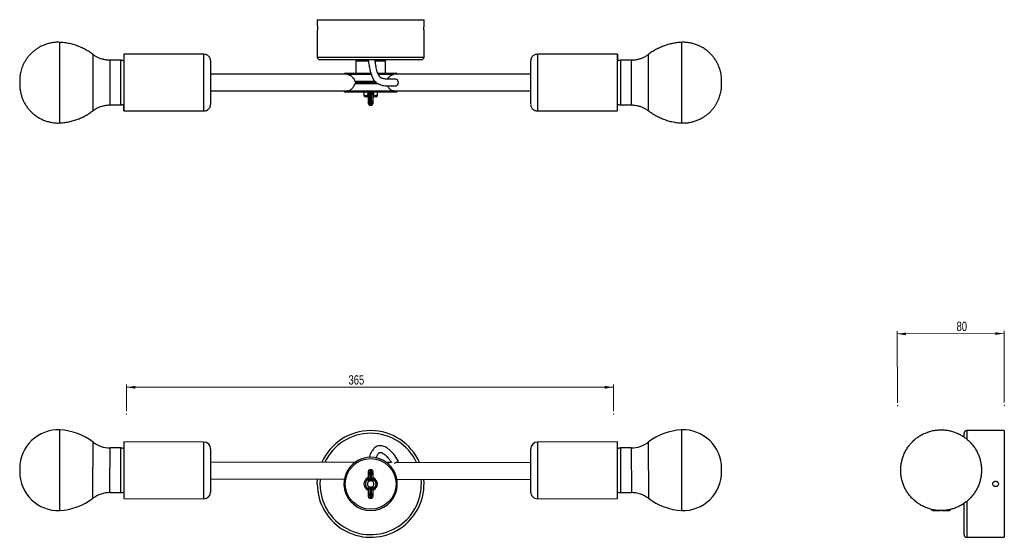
# Model space of a CAD drawing. Header units: millimetres. Extents: x 602 to 971, y 373 to 567.
import ezdxf

# ---------------------------------------------------------------- set-up
doc = ezdxf.new("R2010")
doc.units = ezdxf.units.MM
doc.header["$PDSIZE"] = -1
doc.styles.add('SLDTEXTSTYLE0', font='TXT', dxfattribs={"width": 0.75})
doc.dimstyles.new('SLDDIMSTYLE0', dxfattribs={"dimtxt": 3.5, "dimasz": 3.302, "dimexe": 0, "dimexo": 0.0625, "dimgap": 0.875, "dimtad": 1, "dimdec": 0, "dimlfac": 2, "dimrnd": 1e-09, "dimzin": 12, "dimdsep": 46, "dimtxsty": 'SLDTEXTSTYLE0', "dimsah": 1, "dimcen": 0.09, "dimadec": 0, "dimazin": 3, "dimtfac": 1, "dimtdec": 0, "dimtofl": 0, "dimtmove": 0, "dimatfit": 3, "dimfxl": 0, "dimfrac": 2, "dimtolj": 1, "dimtzin": 12, "dimarcsym": 0})

# ---------------------------------------------------------------- blocks, each defined once
blk = doc.blocks.new('_D')
at = {"color": 7, "linetype": 'Continuous', "lineweight": 0}
for p, q in [((641.79, 420.44), (641.79, 430.44)), ((641.79, 429.44), (824.29, 429.44)), ((824.29, 420.44), (824.29, 430.44))]:
    blk.add_line(p, q, dxfattribs=at)
at = {"color": 7, "linetype": 'Continuous', "lineweight": 18}
for points in [[(641.79, 429.44), (645.1, 428.93), (645.1, 429.95)], [(824.29, 429.44), (820.99, 429.95), (820.99, 428.93)]]:
    blk.add_solid(points, dxfattribs=at)
at = {"color": 7, "linetype": 'Continuous', "lineweight": 18, "insert": (725, 433.95), "char_height": 3.5, "attachment_point": 1, "style": 'SLDTEXTSTYLE0'}
blk.add_mtext('365', dxfattribs=at)
blk = doc.blocks.new('_D_1')
at = {"color": 7, "linetype": 'Continuous', "lineweight": 0}
for p, q in [((930.73, 423.58), (930.64, 450.44)), ((970.73, 423.72), (970.64, 450.58)), ((930.64, 449.44), (970.64, 449.58))]:
    blk.add_line(p, q, dxfattribs=at)
at = {"color": 7, "linetype": 'Continuous', "lineweight": 18}
for points in [[(930.64, 449.44), (933.95, 448.94), (933.94, 449.96)], [(970.64, 449.58), (967.34, 450.08), (967.34, 449.06)]]:
    blk.add_solid(points, dxfattribs=at)
at = {"color": 7, "linetype": 'Continuous', "lineweight": 18, "insert": (952.85, 454.03), "char_height": 3.5, "attachment_point": 1, "rotation": 0.2038, "style": 'SLDTEXTSTYLE0'}
blk.add_mtext('80', dxfattribs=at)

msp = doc.modelspace()

# ---------------------------------------------------------------- linework, layer by layer
at = {"color": 7, "linetype": 'Continuous', "lineweight": 25}
for p, q in [((713.29, 567.26), (713.29, 565.12)), ((713.29, 567.26), (753.29, 567.26)), ((753.29, 565.12), (753.29, 567.26)), ((713.29, 562.99), (713.29, 553.26)), ((713.32, 564.13), (713.32, 563.98)), ((753.27, 563.98), (753.27, 564.13)), ((753.29, 553.26), (753.29, 562.99)), ((670.8, 554.28), (640.8, 554.28)), ((671.29, 554.23), (670.8, 554.27)), ((825.78, 554.28), (795.78, 554.28)), ((639.68, 552.03), (635.62, 552.03)), ((752.29, 552.26), (714.29, 552.26)), ((727.79, 551.76), (727.79, 547.26)), ((732.39, 552.15), (732.4, 552.26)), ((738.79, 547.26), (738.79, 551.76)), ((830.96, 552.03), (826.9, 552.03)), ((724.62, 546.78), (673.32, 546.78)), ((723.79, 547.26), (733.33, 547.26)), ((724.63, 546.76), (724.86, 546.76)), ((735.96, 547.26), (742.79, 547.26)), ((793.27, 546.78), (741.99, 546.78)), ((735.44, 543.66), (728.32, 543.66)), ((728.32, 543.66), (735.44, 543.66)), ((673.32, 540.53), (724.62, 540.53)), ((742.79, 540.06), (723.79, 540.06)), ((724.86, 540.56), (724.62, 540.54)), ((724.86, 540.56), (741.75, 540.56)), ((730.79, 540.06), (730.79, 538.81)), ((732.5, 539.01), (732.21, 539.01)), ((732.21, 538.81), (732.21, 539.01)), ((732.5, 538.81), (732.21, 538.81)), ((732.5, 536.44), (732.5, 539.01)), ((732.5, 539.01), (732.5, 538.81)), ((732.68, 539.81), (732.66, 539.79)), ((733, 539.87), (733, 539.94)), ((733, 539.87), (733, 536.75)), ((733.6, 539.87), (733, 539.87)), ((733.6, 539.87), (733.6, 539.94)), ((733.6, 536.75), (733.6, 539.87)), ((733.93, 539.79), (733.92, 539.81)), ((734.1, 539.01), (734.1, 536.44)), ((734.1, 539.01), (734.38, 539.01)), ((734.38, 539.01), (734.38, 538.81)), ((735.79, 538.81), (735.79, 540.06)), ((741.98, 540.55), (741.75, 540.56)), ((741.86, 540.53), (793.27, 540.53)), ((635.62, 535.28), (639.68, 535.28)), ((732.14, 538.31), (731.29, 538.31)), ((732.19, 538.31), (732.14, 538.31)), ((732.49, 538.01), (732.48, 536.44)), ((732.48, 536.44), (732.49, 535.76)), ((732.49, 535.76), (732.49, 538)), ((732.5, 537.96), (732.5, 535.76)), ((732.5, 535.76), (732.5, 536.44)), ((732.99, 535.26), (733, 535.26)), ((733.6, 536.75), (733, 536.75)), ((733.6, 536.05), (733, 536.05)), ((733, 536.05), (733, 535.37)), ((733.6, 535.37), (733, 535.37)), ((733, 535.26), (733.6, 535.26)), ((733.6, 535.37), (733.6, 536.05)), ((734.1, 536.44), (734.1, 535.76)), ((735.29, 538.31), (734.45, 538.31)), ((826.9, 535.28), (830.96, 535.28)), ((640.8, 533.03), (670.8, 533.03)), ((795.78, 533.03), (825.78, 533.03)), ((955.65, 410.87), (955.65, 412.19)), ((970.65, 413.19), (956.65, 413.19)), ((970.65, 413.19), (970.65, 373.19)), ((639.7, 406.69), (635.64, 406.7)), ((640.82, 408.94), (640.78, 387.69)), ((670.82, 408.88), (640.82, 408.94)), ((673.32, 406.38), (673.29, 390.13)), ((793.28, 398.25), (793.27, 406.38)), ((825.76, 408.94), (795.76, 408.88)), ((825.78, 398.31), (825.76, 408.94)), ((830.95, 406.7), (826.89, 406.69)), ((601.77, 399.04), (601.77, 397.73)), ((727.42, 401.28), (673.31, 401.38)), ((741.1, 401.25), (739.2, 401.26)), ((742.27, 401.01), (743.72, 401.69)), ((793.28, 401.16), (742.78, 401.25)), ((864.82, 397.73), (864.82, 399.04)), ((673.3, 395.13), (723.47, 395.04)), ((713.29, 393.19), (713.38, 395.05)), ((732.57, 395.02), (732.14, 394.82)), ((732.5, 397.15), (732.5, 397.98)), ((732.5, 395.36), (732.5, 397.15)), ((733.6, 398.48), (733, 398.48)), ((733, 398.3), (733, 397.46)), ((733.6, 398.3), (733, 398.3)), ((733, 397.46), (733, 396.76)), ((733.6, 397.46), (733, 397.46)), ((733.6, 396.76), (733, 396.76)), ((733, 396.76), (733, 394.59)), ((733.6, 397.46), (733.6, 398.3)), ((733.6, 396.76), (733.6, 397.46)), ((733.6, 394.59), (733.6, 396.76)), ((734.02, 395.02), (734.45, 394.82)), ((734.1, 397.98), (734.1, 397.15)), ((734.1, 397.15), (734.1, 395.36)), ((743.13, 395), (793.29, 394.91)), ((793.3, 390.13), (793.28, 398.25)), ((825.8, 387.69), (825.78, 398.31)), ((732.21, 390.93), (732.42, 391.38)), ((732.49, 391.35), (732.49, 391.29)), ((732.49, 389.22), (732.49, 391.29)), ((732.99, 391.97), (732.99, 391.79)), ((732.99, 391.79), (732.99, 389.61)), ((733.59, 391.79), (732.99, 391.79)), ((733.6, 394.59), (733, 394.59)), ((733, 394.59), (733, 394.4)), ((733.59, 391.79), (733.59, 391.97)), ((733.59, 389.61), (733.59, 391.79)), ((733.6, 394.4), (733.6, 394.59)), ((734.02, 391.35), (734.45, 391.55)), ((967.37, 394.19), (967.53, 394.19)), ((967.53, 392.19), (967.37, 392.19)), ((635.61, 389.95), (639.67, 389.94)), ((640.78, 387.69), (670.78, 387.63)), ((732.48, 388.39), (732.49, 389.22)), ((732.99, 388.91), (732.98, 388.07)), ((733.58, 388.07), (732.98, 388.07)), ((732.98, 387.89), (733.58, 387.89)), ((732.99, 389.61), (732.99, 388.91)), ((733.59, 389.61), (732.99, 389.61)), ((733.59, 388.91), (732.99, 388.91)), ((733.58, 388.07), (733.59, 388.91)), ((733.59, 388.91), (733.59, 389.61)), ((734.09, 389.22), (734.08, 388.39)), ((734.09, 391.01), (734.09, 389.22)), ((795.8, 387.63), (825.8, 387.69)), ((826.92, 389.94), (830.98, 389.95)), ((937.75, 386.41), (937.89, 386.32)), ((955.65, 374.19), (955.65, 385.9)), ((943.95, 383.19), (946.55, 383.19)), ((947.55, 383.19), (950.15, 383.19)), ((956.65, 373.19), (970.65, 373.19))]:
    msp.add_line(p, q, dxfattribs=at)
at = {"color": 8, "linetype": 'Continuous', "lineweight": 25}
for p, q in [((713.29, 553.26), (753.29, 553.26)), ((732.44, 551.76), (727.79, 551.76)), ((738.79, 551.76), (735, 551.76)), ((733.51, 546.76), (724.86, 546.76)), ((741.75, 546.76), (736.18, 546.76)), ((727.36, 544.16), (734.88, 544.16)), ((736.19, 543.16), (727.36, 543.16)), ((730.79, 538.81), (732.21, 538.81)), ((734.1, 538.81), (734.38, 538.81)), ((734.38, 538.81), (735.79, 538.81)), ((732.99, 535.26), (732.99, 535.26)), ((616.76, 386.42), (616.81, 413.48)), ((849.77, 413.48), (849.83, 383.23)), ((956.65, 413.19), (956.65, 410.12)), ((629.23, 390.02), (629.27, 408.86)), ((635.61, 391.71), (635.64, 406.7)), ((639.67, 389.94), (639.7, 406.69)), ((670.78, 387.63), (670.82, 408.88)), ((795.76, 408.88), (795.78, 398.25)), ((826.89, 406.69), (826.91, 391.7)), ((830.95, 406.7), (830.98, 389.95)), ((837.32, 408.86), (837.36, 387.8)), ((733, 398.48), (733, 398.3)), ((733.6, 398.3), (733.6, 398.48)), ((795.78, 398.25), (795.8, 387.63)), ((635.61, 389.95), (635.61, 391.71)), ((826.91, 391.7), (826.92, 389.94)), ((629.23, 387.8), (629.23, 390.02)), ((732.98, 388.07), (732.98, 387.89)), ((733.58, 387.89), (733.58, 388.07)), ((616.76, 383.23), (616.76, 386.42)), ((956.65, 386.63), (956.65, 373.19)), ((943.95, 383.5), (943.95, 383.19)), ((950.15, 383.19), (950.15, 383.48))]:
    msp.add_line(p, q, dxfattribs=at)
at = {"color": 8, "linetype": 'Continuous', "lineweight": 25, "flags": 128}
for points in [[(616.78, 528.53), (616.79, 528.56), (616.79, 528.76), (616.79, 529.13), (616.8, 529.67), (616.8, 530.38), (616.8, 531.24), (616.8, 532.24), (616.8, 533.38), (616.81, 534.64), (616.81, 536.01), (616.81, 537.46), (616.81, 538.99), (616.81, 540.58), (616.81, 542.19), (616.81, 543.83), (616.81, 545.46), (616.81, 547.08), (616.81, 548.65), (616.81, 550.16), (616.81, 551.6), (616.81, 552.95), (616.8, 554.18), (616.8, 555.3), (616.8, 556.27), (616.8, 557.1), (616.79, 557.77), (616.79, 558.28), (616.79, 558.61), (616.79, 558.77), (616.78, 558.78)], [(849.8, 558.78), (849.8, 558.77), (849.8, 558.61), (849.79, 558.28), (849.79, 557.77), (849.79, 557.1), (849.79, 556.27), (849.78, 555.3), (849.78, 554.18), (849.78, 552.95)], [(629.25, 533.13), (629.25, 533.13), (629.25, 533.23), (629.25, 533.5), (629.26, 533.96), (629.26, 534.57), (629.26, 535.35), (629.26, 536.26), (629.26, 537.3), (629.27, 538.45), (629.27, 539.69), (629.27, 541), (629.27, 542.35), (629.27, 543.73), (629.27, 545.1), (629.27, 546.45), (629.27, 547.75), (629.27, 548.98), (629.26, 550.12), (629.26, 551.15), (629.26, 552.05), (629.26, 552.81), (629.26, 553.41), (629.25, 553.85), (629.25, 554.11), (629.25, 554.19)], [(670.8, 533.03), (670.8, 533.12), (670.81, 533.39), (670.81, 533.84), (670.81, 534.45), (670.81, 535.22), (670.82, 536.14), (670.82, 537.18), (670.82, 538.34), (670.82, 539.59), (670.82, 540.9), (670.82, 542.27), (670.82, 543.65), (670.82, 545.04), (670.82, 546.4), (670.82, 547.72), (670.82, 548.96), (670.82, 550.12), (670.82, 551.17), (670.81, 552.08), (670.81, 552.86), (670.81, 553.47), (670.81, 553.92), (670.8, 554.19), (670.8, 554.28)], [(795.78, 554.28), (795.78, 554.28), (795.78, 554.19), (795.78, 553.92), (795.78, 553.47), (795.77, 552.86), (795.77, 552.08), (795.77, 551.17), (795.77, 550.12), (795.77, 548.96), (795.77, 547.72), (795.77, 546.4), (795.77, 545.04), (795.76, 543.65), (795.77, 542.27), (795.77, 540.9), (795.77, 539.59), (795.77, 538.34), (795.77, 537.18), (795.77, 536.14), (795.77, 535.22), (795.77, 534.45), (795.78, 533.84), (795.78, 533.39), (795.78, 533.12), (795.78, 533.03)], [(635.62, 535.28), (635.62, 535.33), (635.63, 535.56), (635.63, 535.96), (635.63, 536.52), (635.63, 537.24), (635.63, 538.09), (635.63, 539.06), (635.64, 540.13), (635.64, 541.27), (635.64, 542.47), (635.64, 543.69), (635.64, 544.91), (635.64, 546.1), (635.64, 547.24), (635.63, 548.3), (635.63, 549.27), (635.63, 550.11), (635.63, 550.82), (635.63, 551.38), (635.63, 551.77), (635.62, 551.98), (635.62, 552.03)], [(826.9, 552.03), (826.9, 551.98), (826.9, 551.77), (826.9, 551.38), (826.89, 550.82), (826.89, 550.11), (826.89, 549.27), (826.89, 548.3), (826.89, 547.24), (826.89, 546.1), (826.89, 544.91), (826.89, 543.69), (826.89, 542.47), (826.89, 541.27), (826.89, 540.13), (826.89, 539.06), (826.89, 538.09), (826.89, 537.24), (826.89, 536.52), (826.9, 535.96), (826.9, 535.56), (826.9, 535.33), (826.9, 535.28)], [(837.32, 550.12), (837.32, 548.98), (837.32, 547.75), (837.32, 546.45), (837.32, 545.1), (837.32, 543.73), (837.32, 542.35), (837.32, 541), (837.32, 539.69), (837.32, 538.45), (837.32, 537.3), (837.32, 536.26), (837.33, 535.35), (837.33, 534.57), (837.33, 533.96), (837.33, 533.5), (837.34, 533.23), (837.34, 533.13), (837.34, 533.13)], [(849.78, 552.95), (849.78, 551.6), (849.78, 550.16), (849.78, 548.65), (849.78, 547.08), (849.77, 545.46), (849.77, 543.83), (849.77, 542.19), (849.78, 540.58), (849.78, 538.99), (849.78, 537.46), (849.78, 536.01), (849.78, 534.64), (849.78, 533.38), (849.78, 532.24), (849.79, 531.24), (849.79, 530.38), (849.79, 529.67), (849.79, 529.13), (849.8, 528.76), (849.8, 528.56), (849.8, 528.53)], [(639.68, 535.28), (639.69, 535.29), (639.69, 535.43), (639.69, 535.74), (639.69, 536.22), (639.69, 536.86), (639.7, 537.65), (639.7, 538.56), (639.7, 539.59), (639.7, 540.7), (639.7, 541.87), (639.7, 543.08), (639.7, 544.3), (639.7, 545.51), (639.7, 546.68), (639.7, 547.78), (639.7, 548.8)], [(830.95, 548.8), (830.95, 547.78), (830.95, 546.68), (830.95, 545.51), (830.95, 544.3), (830.95, 543.08), (830.95, 541.87), (830.95, 540.7), (830.95, 539.59), (830.95, 538.56), (830.95, 537.65), (830.96, 536.86), (830.96, 536.22), (830.96, 535.74), (830.96, 535.43), (830.96, 535.29), (830.96, 535.28)], [(732.49, 535.76), (732.5, 535.7), (732.51, 535.66)], [(714.39, 395.05), (714.38, 395.02), (714.29, 393.19)]]:
    msp.add_lwpolyline(points, dxfattribs=at)
at = {"color": 7, "linetype": 'Continuous', "lineweight": 25, "flags": 128}
for points in [[(640.8, 554.28), (640.8, 554.19), (640.81, 553.92), (640.81, 553.47), (640.81, 552.86), (640.81, 552.08), (640.82, 551.17), (640.82, 550.12), (640.82, 548.96), (640.82, 547.72), (640.82, 546.4), (640.82, 545.04), (640.82, 543.65), (640.82, 542.27), (640.82, 540.9), (640.82, 539.59), (640.82, 538.34), (640.82, 537.18), (640.82, 536.14), (640.81, 535.22), (640.81, 534.45), (640.81, 533.84), (640.81, 533.39), (640.8, 533.12), (640.8, 533.03), (640.8, 533.12), (640.8, 533.39), (640.8, 533.84), (640.79, 534.46), (640.79, 535.23), (640.79, 535.62)], [(640.8, 553.98), (640.8, 553.89), (640.81, 553.63), (640.81, 553.19), (640.81, 552.6), (640.81, 551.84), (640.82, 550.95), (640.82, 549.94), (640.82, 548.81), (640.82, 547.6), (640.82, 546.32), (640.82, 545), (640.82, 543.65), (640.82, 542.3), (640.82, 540.98), (640.82, 539.7), (640.82, 538.49), (640.82, 537.37), (640.82, 536.35), (640.81, 535.46), (640.81, 534.71), (640.81, 534.12), (640.81, 533.68), (640.8, 533.42), (640.8, 533.33), (640.8, 533.42), (640.8, 533.68), (640.8, 534.12), (640.79, 534.72), (640.79, 535.47), (640.79, 535.56)], [(825.78, 533.03), (825.78, 533.12), (825.78, 533.39), (825.78, 533.84), (825.77, 534.45), (825.77, 535.22), (825.77, 536.14), (825.77, 537.18), (825.77, 538.34), (825.77, 539.59), (825.77, 540.9), (825.76, 542.27), (825.76, 543.65), (825.76, 545.04), (825.77, 546.4), (825.77, 547.72), (825.77, 548.96), (825.77, 550.12), (825.77, 551.17), (825.77, 552.08), (825.77, 552.86), (825.78, 553.47), (825.78, 553.92), (825.78, 554.19), (825.78, 554.28), (825.79, 554.19), (825.79, 553.92), (825.79, 553.47), (825.79, 552.86), (825.8, 552.09), (825.8, 551.69)], [(825.78, 533.33), (825.78, 533.42), (825.78, 533.68), (825.78, 534.12), (825.77, 534.71), (825.77, 535.46), (825.77, 536.35), (825.77, 537.37), (825.77, 538.49), (825.77, 539.7), (825.77, 540.98), (825.77, 542.3), (825.77, 543.65), (825.77, 545), (825.77, 546.32), (825.77, 547.6), (825.77, 548.81), (825.77, 549.94), (825.77, 550.95), (825.77, 551.84), (825.77, 552.6), (825.78, 553.19), (825.78, 553.63), (825.78, 553.89), (825.78, 553.98), (825.79, 553.89), (825.79, 553.63), (825.79, 553.2), (825.79, 552.6), (825.8, 551.85), (825.8, 551.75)], [(673.3, 551.78), (673.3, 551.69), (673.31, 551.42), (673.31, 550.97), (673.31, 550.37), (673.31, 549.61), (673.31, 548.72), (673.32, 547.72), (673.32, 546.62), (673.32, 545.46), (673.32, 544.26), (673.32, 543.05), (673.32, 541.84), (673.32, 540.68), (673.32, 539.59), (673.31, 538.59), (673.31, 537.7), (673.31, 536.94), (673.31, 536.33), (673.31, 535.89), (673.3, 535.62), (673.3, 535.54)], [(793.28, 535.53), (793.28, 535.62), (793.28, 535.89), (793.28, 536.33), (793.28, 536.94), (793.27, 537.7), (793.27, 538.59), (793.27, 539.59), (793.27, 540.68), (793.27, 541.84), (793.27, 543.05), (793.27, 544.26), (793.27, 545.46), (793.27, 546.62), (793.27, 547.72), (793.27, 548.72), (793.27, 549.61), (793.28, 550.37), (793.28, 550.97), (793.28, 551.42), (793.28, 551.69), (793.28, 551.77)], [(742.58, 542.41), (742.59, 542.41), (743.02, 542.5), (743.39, 542.77), (743.63, 543.18), (743.72, 543.66), (743.63, 544.13), (743.39, 544.54), (743.02, 544.81), (742.59, 544.91), (742.59, 544.91)], [(733, 536.75), (732.91, 536.75), (732.81, 536.73), (732.72, 536.7), (732.65, 536.66), (732.59, 536.61), (732.54, 536.56), (732.51, 536.5), (732.5, 536.44)], [(734.1, 536.44), (734.09, 536.5), (734.06, 536.56), (734.02, 536.61), (733.96, 536.66), (733.88, 536.7), (733.79, 536.73), (733.7, 536.75), (733.6, 536.75)], [(732.5, 395.36), (732.49, 395.32), (732.47, 395.29), (732.44, 395.25), (732.4, 395.22), (732.34, 395.19), (732.28, 395.17), (732.21, 395.15), (732.13, 395.13)], [(733, 398.3), (732.91, 398.29), (732.81, 398.27), (732.72, 398.25), (732.65, 398.21), (732.59, 398.16), (732.54, 398.1), (732.51, 398.05), (732.5, 397.98)], [(733, 397.46), (732.9, 397.46), (732.81, 397.44), (732.72, 397.41), (732.65, 397.37), (732.59, 397.33), (732.54, 397.27), (732.51, 397.21), (732.5, 397.15)], [(734.1, 397.98), (734.09, 398.04), (734.06, 398.1), (734.02, 398.16), (733.96, 398.2), (733.88, 398.24), (733.79, 398.27), (733.7, 398.29), (733.6, 398.3)], [(734.1, 397.15), (734.09, 397.21), (734.06, 397.27), (734.02, 397.32), (733.95, 397.37), (733.88, 397.41), (733.79, 397.44), (733.7, 397.46), (733.6, 397.46)], [(734.1, 395.36), (734.1, 395.32), (734.12, 395.28), (734.15, 395.25), (734.2, 395.22), (734.25, 395.19), (734.31, 395.16), (734.38, 395.14), (734.46, 395.13)], [(734.09, 391.01), (734.1, 391.05), (734.12, 391.08), (734.15, 391.12), (734.19, 391.15), (734.24, 391.18), (734.31, 391.21), (734.38, 391.22), (734.45, 391.24)], [(732.48, 388.39), (732.49, 388.33), (732.52, 388.27), (732.57, 388.22), (732.63, 388.17), (732.71, 388.13), (732.79, 388.1), (732.89, 388.08), (732.98, 388.07)], [(732.49, 389.22), (732.5, 389.16), (732.52, 389.1), (732.57, 389.05), (732.63, 389), (732.71, 388.96), (732.79, 388.93), (732.89, 388.91), (732.99, 388.91)], [(733.58, 388.07), (733.68, 388.08), (733.78, 388.1), (733.86, 388.13), (733.94, 388.16), (734, 388.21), (734.05, 388.27), (734.07, 388.33), (734.08, 388.39)], [(733.59, 388.91), (733.68, 388.91), (733.78, 388.93), (733.86, 388.96), (733.94, 389), (734, 389.05), (734.05, 389.1), (734.08, 389.16), (734.09, 389.22)]]:
    msp.add_lwpolyline(points, dxfattribs=at)
at = {"color": 7, "linetype": 'Continuous', "lineweight": 25}
msp.add_circle((733.29, 393.19), 9.5, dxfattribs=at)
for centre, radius, start, end in [((862.52, 551.91), 221.73, 179.3886, 180.0447), ((839.89, 551.82), 199.1, 179.3795, 180.0197), ((714.29, 553.26), 1, 180, 270), ((728.29, 551.76), 0.5, 90, 180), ((738.29, 551.76), 0.5, 0, 90), ((752.29, 553.26), 1, 270, 0), ((723.79, 546.76), 0.5, 90, 177.134), ((742.79, 546.76), 0.5, 2.866, 90), ((723.79, 540.56), 0.5, 182.866, 270), ((731.29, 538.81), 0.5, 180, 270), ((731.58, 539.17), 1.24, 29.6866, 43.1348), ((731.55, 539.25), 1.26, 26.1905, 39.7396), ((732.99, 539.18), 0.689, 89.119, 118.0266), ((731.92, 540.39), 1.17, 336.8843, 343.1366), ((734.66, 540.39), 1.15, 196.9702, 203.316), ((733.61, 539.18), 0.687, 61.9296, 90.8965), ((735.03, 539.26), 1.24, 140.2747, 154.0081), ((735, 539.19), 1.23, 136.8806, 150.5108), ((735.29, 538.81), 0.5, 270, 0), ((742.79, 540.56), 0.5, 270, 357.134), ((732.04, 537.94), 0.453, 2.6959, 78.6754), ((732.99, 535.76), 0.5, 180.1284, 270), ((732.95, 536.5), 0.456, 188.1814, 276.2507), ((733, 535.76), 0.5, 180.0848, 270), ((732.95, 535.82), 0.456, 188.1814, 276.2507), ((509.55, 536.44), 223.45, 359.899, 0.0794), ((510.15, 536.44), 223.45, 359.899, 0.0794), ((733.65, 536.5), 0.454, 263.7028, 351.9925), ((733.6, 535.76), 0.5, 270, 359.8716), ((733.65, 535.82), 0.454, 263.7028, 351.9925), ((602.73, 535.4), 223.07, 359.3906, 0.0437), ((625.45, 535.49), 200.35, 359.3816, 0.0189), ((616.25, 399.01), 14.48, 87.7755, 179.8957), ((615.55, 390.97), 22.55, 52.5275, 86.7919), ((851.04, 390.97), 22.55, 93.2081, 127.4725), ((850.34, 399.01), 14.48, 0.1043, 92.2245), ((733.29, 393.19), 20, 23.7305, 156.0608), ((956.65, 412.19), 1, 90, 180), ((635.66, 417.2), 10.5, 232.5275, 269.8957), ((639.7, 404.69), 2, 55.9118, 89.8957), ((670.82, 406.38), 2.5, 359.8957, 89.8957), ((795.77, 406.38), 2.5, 90.1043, 180.1043), ((826.89, 404.69), 2, 90.1043, 124.0882), ((830.93, 417.2), 10.5, 270.1043, 307.4725), ((733.29, 393.19), 10, 32.25, 147.5414), ((616.25, 397.7), 14.48, 179.8957, 272.0158), ((733.29, 393.19), 20, 180, 5.1514), ((733.29, 393.19), 10, 152.75, 27.0414), ((733.29, 393.19), 2.5, 115.575, 244.2164), ((733.29, 393.19), 2, 125.1773, 244.2164), ((732, 395.89), 0.5, 295.575, 359.8957), ((733, 397.98), 0.5, 89.8957, 179.8957), ((732.95, 397.21), 0.455, 187.9902, 276.1697), ((733.6, 397.98), 0.5, 359.8957, 89.8957), ((733.65, 397.21), 0.455, 263.6217, 351.8011), ((734.6, 395.89), 0.5, 179.8957, 244.2164), ((733.29, 393.19), 2.5, 295.575, 64.2164), ((733.29, 393.19), 2, 305.1773, 54.6141), ((850.34, 397.7), 14.48, 267.9842, 0.1043), ((733.29, 393.19), 1.25, 119.9254, 248.7725), ((731.99, 390.48), 1, 59.7727, 64.2164), ((732.97, 391.26), 0.523, 87.3115, 145.5668), ((733.29, 393.19), 1.25, 299.9254, 59.8659), ((615.58, 405.75), 22.55, 272.9994, 307.2638), ((635.59, 379.45), 10.5, 89.8957, 127.2638), ((639.67, 391.94), 2, 269.8957, 303.8796), ((670.79, 390.13), 2.5, 269.8957, 359.8957), ((731.99, 390.48), 0.5, 359.8957, 64.2164), ((732.98, 388.39), 0.5, 179.8957, 269.8957), ((732.94, 389.16), 0.455, 83.6217, 171.8011), ((733.58, 388.39), 0.5, 269.8957, 359.8957), ((733.64, 389.16), 0.455, 7.9902, 96.1697), ((734.59, 390.48), 0.5, 115.575, 179.8957), ((795.8, 390.13), 2.5, 180.1043, 270.1043), ((826.91, 391.94), 2, 236.1204, 270.1043), ((831, 379.45), 10.5, 52.7362, 90.1043), ((851.01, 405.75), 22.55, 232.7362, 267.0006), ((943.95, 383.69), 0.5, 180, 270), ((946.55, 383.69), 0.5, 270, 293.4264), ((947.55, 383.69), 0.5, 244.4467, 270), ((950.15, 383.69), 0.5, 270, 0), ((956.65, 374.19), 1, 180, 270)]:
    msp.add_arc(centre, radius, start, end, dxfattribs=at)
at = {"color": 8, "linetype": 'Continuous', "lineweight": 25}
for centre, radius, start, end in [((1279.45, 550.51), 442.13, 179.5238, 180.05), ((430.44, 549.64), 209.25, 359.7712, 0.6557), ((1148.18, 549.23), 317.22, 179.4949, 180.0783), ((726.33, 535.35), 6.67, 359.2252, 0.1871), ((726.93, 535.35), 6.67, 359.2252, 0.1871), ((734.55, 537.94), 0.457, 101.537, 171.3653), ((733.29, 393.19), 19, 25.0698, 154.7216), ((733.29, 393.19), 19, 180, 5.4289)]:
    msp.add_arc(centre, radius, start, end, dxfattribs=at)
at = {"color": 7, "linetype": 'Continuous', "lineweight": 25}
for centre, major_axis, ratio, start_param, end_param in [((733, 395.49), (0, 1.29), 0.776119, 2.115674, 2.809986), ((733, 395.49), (0.002, 0.9), 0.555307, 2.115674, 3.141593), ((733.6, 395.49), (0.002, 0.9), 0.555307, 3.141593, 4.167511), ((733.6, 395.49), (0, -1.29), 0.776119, 0.331606, 1.025918), ((732.99, 391.29), (0.001, 0.644), 0.776119, 1.143761, 1.484571), ((733.59, 390.88), (0.002, 0.9), 0.555307, 5.257267, 6.283185), ((733.59, 390.88), (0, -1.29), 0.776119, 2.115674, 2.809986)]:
    msp.add_ellipse(centre, major_axis=major_axis, ratio=ratio, start_param=start_param, end_param=end_param, dxfattribs=at)
for points, knots in [([(713.29, 565.12), (713.29, 565.12), (713.29, 565.14), (713.3, 565.04), (713.31, 564.85), (713.31, 564.57), (713.32, 564.31), (713.32, 564.17), (713.32, 564.13)], [0, 0, 0, 0, 0.073728, 0.288096, 0.502562, 0.717262, 0.931966, 1, 1, 1, 1]), ([(753.27, 564.13), (753.27, 564.24), (753.27, 564.47), (753.28, 564.77), (753.29, 564.99), (753.29, 565.12), (753.29, 565.12), (753.29, 565.12)], [0, 0, 0, 0, 0.214655, 0.429304, 0.644121, 0.859048, 1, 1, 1, 1]), ([(713.32, 563.98), (713.32, 563.87), (713.32, 563.64), (713.31, 563.34), (713.3, 563.12), (713.29, 562.99), (713.29, 562.99), (713.29, 562.99)], [0, 0, 0, 0, 0.214655, 0.429304, 0.644121, 0.859048, 1, 1, 1, 1]), ([(753.29, 562.99), (753.29, 562.99), (753.29, 562.98), (753.29, 563.07), (753.28, 563.26), (753.27, 563.54), (753.27, 563.8), (753.27, 563.94), (753.27, 563.98)], [0, 0, 0, 0, 0.073728, 0.288096, 0.502562, 0.717262, 0.931966, 1, 1, 1, 1]), ([(616.79, 558.76), (616.58, 558.77), (615.87, 558.82), (614.67, 558.72), (613.21, 558.49), (611.81, 558.12), (610.48, 557.61), (609.23, 557), (608.07, 556.28), (607, 555.48), (606.04, 554.61), (605.18, 553.67), (604.43, 552.7), (603.78, 551.7), (603.23, 550.69), (602.79, 549.69), (602.44, 548.71), (602.18, 547.78), (602, 546.91), (601.88, 546.14), (601.81, 545.49), (601.78, 544.99), (601.77, 544.66), (601.77, 544.48), (601.77, 544.39), (601.77, 544.32), (601.77, 544.2), (601.77, 544), (601.77, 543.74), (601.77, 543.46), (601.77, 543.31), (601.77, 543.23)], [0, 0, 0, 0, 0.025128, 0.086546, 0.146644, 0.205504, 0.263172, 0.319669, 0.374989, 0.429103, 0.481959, 0.533478, 0.583551, 0.632032, 0.678727, 0.723382, 0.765667, 0.805148, 0.841258, 0.873269, 0.900279, 0.921215, 0.934386, 0.94041, 0.943856, 0.947439, 0.956272, 0.967879, 0.978369, 0.989349, 1, 1, 1, 1]), ([(629.28, 554.16), (628.82, 554.5), (627.88, 555.19), (626.36, 556.08), (624.77, 556.87), (623.12, 557.54), (621.35, 558.09), (619.49, 558.49), (617.95, 558.72), (617.04, 558.75), (616.79, 558.76)], [0, 0, 0, 0, 0.127401, 0.25853, 0.389966, 0.521638, 0.653495, 0.799374, 0.94331, 1, 1, 1, 1]), ([(849.8, 558.76), (849.6, 558.76), (848.79, 558.73), (847.37, 558.53), (845.56, 558.17), (843.82, 557.66), (842.15, 557.02), (840.56, 556.26), (839.05, 555.39), (837.97, 554.69), (837.42, 554.24), (837.32, 554.16)], [0, 0, 0, 0, 0.0438825, 0.1817036, 0.3176611, 0.4518046, 0.5841569, 0.7147161, 0.8434569, 0.9703297, 1, 1, 1, 1]), ([(849.8, 528.55), (850.09, 528.54), (850.88, 528.5), (852.16, 528.61), (853.61, 528.87), (855, 529.27), (856.32, 529.79), (857.55, 530.42), (858.7, 531.15), (859.74, 531.97), (860.69, 532.85), (861.53, 533.79), (862.27, 534.77), (862.9, 535.77), (863.43, 536.78), (863.86, 537.78), (864.19, 538.76), (864.44, 539.68), (864.61, 540.53), (864.72, 541.28), (864.78, 541.91), (864.81, 542.38), (864.81, 542.69), (864.82, 542.85), (864.82, 542.93), (864.82, 543.02), (864.82, 543.15), (864.82, 543.4), (864.82, 543.68), (864.82, 543.95), (864.82, 544.19), (864.82, 544.32), (864.82, 544.46), (864.81, 544.65), (864.81, 544.93), (864.77, 545.49), (864.69, 546.34), (864.49, 547.45), (864.17, 548.67), (863.73, 549.86), (863.19, 551.01), (862.56, 552.11), (861.79, 553.2), (860.91, 554.24), (859.91, 555.2), (858.82, 556.08), (857.63, 556.85), (856.37, 557.5), (855.05, 558.03), (853.62, 558.44), (852.12, 558.7), (850.82, 558.81), (850.05, 558.77), (849.8, 558.76)], [0, 0, 0, 0, 0.017879, 0.049052, 0.07956, 0.109442, 0.13872, 0.167402, 0.195482, 0.222945, 0.249762, 0.27589, 0.30127, 0.325826, 0.349453, 0.372018, 0.393343, 0.413198, 0.431283, 0.447212, 0.460512, 0.470617, 0.476592, 0.479395, 0.481045, 0.483059, 0.489142, 0.49477, 0.500601, 0.506182, 0.511824, 0.518135, 0.521088, 0.52421, 0.529773, 0.538901, 0.559024, 0.582856, 0.60887, 0.637123, 0.661404, 0.688022, 0.71564, 0.743931, 0.772665, 0.801697, 0.830935, 0.860319, 0.889808, 0.919372, 0.952242, 0.984413, 1, 1, 1, 1]), ([(635.62, 552.04), (635.59, 552.03), (635.14, 552.01), (634.27, 552.1), (633.04, 552.33), (631.88, 552.7), (630.8, 553.18), (629.94, 553.68), (629.46, 554.04), (629.29, 554.17)], [0, 0, 0, 0, 0.0120536, 0.2011269, 0.3846377, 0.5630454, 0.7366046, 0.9054116, 1, 1, 1, 1]), ([(673.3, 551.92), (673.3, 551.92), (673.3, 551.93), (673.29, 551.99), (673.28, 552.16), (673.21, 552.49), (673.04, 552.93), (672.72, 553.42), (672.28, 553.83), (671.78, 554.11), (671.45, 554.19), (671.29, 554.23)], [0, 0, 0, 0, 0.000778, 0.030958, 0.071477, 0.172419, 0.32817, 0.495204, 0.692482, 0.857642, 1, 1, 1, 1]), ([(795.78, 554.26), (795.65, 554.26), (795.31, 554.27), (794.83, 554.11), (794.36, 553.86), (794, 553.55), (793.72, 553.21), (793.53, 552.88), (793.4, 552.56), (793.33, 552.3), (793.3, 552.09), (793.29, 551.97), (793.29, 551.91), (793.29, 551.88), (793.29, 551.86), (793.29, 551.86)], [0, 0, 0, 0, 0.101432, 0.245543, 0.37513, 0.493083, 0.600185, 0.696217, 0.780198, 0.850257, 0.902396, 0.931975, 0.953153, 0.978453, 1, 1, 1, 1]), ([(837.31, 554.18), (837.25, 554.13), (836.88, 553.82), (836.13, 553.37), (835.05, 552.83), (833.9, 552.42), (832.68, 552.15), (831.69, 552.02), (831.1, 552.04), (830.97, 552.05)], [0, 0, 0, 0, 0.03331, 0.20899, 0.386036, 0.563997, 0.742565, 0.939388, 1, 1, 1, 1]), ([(640.79, 551.69), (640.67, 551.76), (640.39, 551.93), (640, 552.03), (639.76, 552.02), (639.68, 552.01)], [0, 0, 0, 0, 0.366521, 0.814436, 1, 1, 1, 1]), ([(732.39, 552.15), (732.48, 551.45), (732.66, 550.21), (732.97, 548.59), (733.32, 547.21), (733.72, 546.05), (734.18, 545.12), (734.54, 544.54), (735.01, 543.98), (735.53, 543.52), (736.17, 543.14), (736.78, 542.88), (737.53, 542.67), (738.38, 542.53), (739.38, 542.45), (740.35, 542.42), (741.24, 542.41), (741.99, 542.41), (742.4, 542.41), (742.59, 542.41)], [0, 0, 0, 0, 0.115992, 0.206121, 0.276512, 0.355105, 0.410774, 0.450687, 0.478656, 0.529229, 0.558034, 0.591295, 0.629422, 0.675976, 0.73659, 0.815016, 0.876673, 0.941391, 1, 1, 1, 1]), ([(742.59, 544.91), (742.43, 544.91), (742.09, 544.91), (741.45, 544.91), (740.66, 544.91), (739.81, 544.93), (738.94, 544.99), (738.25, 545.07), (737.73, 545.19), (737.43, 545.31), (737.23, 545.42), (736.99, 545.57), (736.77, 545.76), (736.5, 546.11), (736.27, 546.49), (736.09, 546.87), (735.88, 547.43), (735.63, 548.23), (735.37, 549.35), (735.11, 550.69), (734.97, 551.71), (734.9, 552.26)], [0, 0, 0, 0, 0.06342, 0.1342846, 0.2032945, 0.2932817, 0.3618267, 0.4095256, 0.4405516, 0.4636837, 0.4734991, 0.4829091, 0.5166036, 0.539214, 0.5748998, 0.602793, 0.6379769, 0.7120739, 0.7883452, 0.887384, 1, 1, 1, 1]), ([(826.9, 552.02), (826.74, 552.01), (826.42, 552), (826.05, 551.86), (825.85, 551.72), (825.8, 551.68)], [0, 0, 0, 0, 0.391631, 0.816271, 1, 1, 1, 1]), ([(724.86, 546.76), (725.16, 546.65), (725.75, 546.43), (726.58, 545.66), (727.14, 544.88), (727.3, 544.36), (727.36, 544.16)], [0, 0, 0, 0, 0.335512, 0.655102, 0.859763, 1, 1, 1, 1]), ([(739.58, 544.95), (739.58, 544.97), (739.75, 545.38), (740.33, 545.92), (741.07, 546.54), (741.54, 546.69), (741.75, 546.76)], [0, 0, 0, 0, 0.018628, 0.352962, 0.70032, 1, 1, 1, 1]), ([(741.75, 546.76), (741.8, 546.76), (741.88, 546.78), (741.95, 546.77), (741.98, 546.77)], [0, 0, 0, 0, 0.555387, 1, 1, 1, 1]), ([(601.77, 544.2), (601.77, 544.2), (601.77, 544.2), (601.77, 544.19), (601.77, 544.15), (601.77, 544.05), (601.77, 543.9), (601.77, 543.69), (601.77, 543.46), (601.77, 543.27), (601.77, 543.16), (601.77, 543.12), (601.77, 543.11), (601.77, 543.11)], [0, 0, 0, 0, 0.0037175, 0.0465279, 0.1119854, 0.2090104, 0.3350752, 0.4778755, 0.627039, 0.7762577, 0.8931187, 0.9643891, 1, 1, 1, 1]), ([(601.77, 543.23), (601.77, 543.19), (601.77, 543.05), (601.77, 542.96), (601.77, 542.76), (601.78, 542.42), (601.82, 541.72), (601.94, 540.68), (602.2, 539.44), (602.57, 538.2), (603.05, 537.01), (603.63, 535.87), (604.31, 534.77), (605.13, 533.7), (606.06, 532.69), (607.09, 531.75), (608.23, 530.92), (609.44, 530.19), (610.73, 529.59), (612.07, 529.11), (613.51, 528.75), (615.01, 528.56), (616.13, 528.49), (616.71, 528.53), (616.79, 528.54)], [0, 0, 0, 0, 0.007299, 0.021535, 0.026182, 0.036528, 0.063635, 0.116351, 0.167619, 0.224595, 0.279108, 0.330807, 0.385942, 0.44283, 0.500879, 0.559697, 0.61904, 0.678749, 0.738719, 0.798876, 0.859166, 0.925578, 0.990581, 1, 1, 1, 1]), ([(724.86, 540.56), (725.16, 540.67), (725.75, 540.88), (726.58, 541.65), (727.14, 542.44), (727.3, 542.95), (727.36, 543.16)], [0, 0, 0, 0, 0.335512, 0.655102, 0.859763, 1, 1, 1, 1]), ([(727.36, 544.16), (727.38, 544.11), (727.42, 544), (727.58, 543.84), (727.85, 543.7), (728.12, 543.66), (728.29, 543.66), (728.32, 543.66)], [0, 0, 0, 0, 0.136412, 0.304518, 0.552943, 0.946713, 1, 1, 1, 1]), ([(728.32, 543.66), (728.3, 543.66), (728.13, 543.65), (727.88, 543.61), (727.6, 543.48), (727.45, 543.34), (727.38, 543.23), (727.37, 543.17), (727.36, 543.16)], [0, 0, 0, 0, 0.046125, 0.430938, 0.66337, 0.835342, 0.963114, 1, 1, 1, 1]), ([(739.54, 542.45), (739.56, 542.4), (739.73, 541.96), (740.32, 541.39), (741.07, 540.77), (741.54, 540.62), (741.75, 540.56)], [0, 0, 0, 0, 0.044556, 0.370057, 0.708238, 1, 1, 1, 1]), ([(864.82, 543.11), (864.82, 543.11), (864.82, 543.11), (864.82, 543.12), (864.82, 543.16), (864.82, 543.26), (864.82, 543.41), (864.82, 543.62), (864.82, 543.85), (864.82, 544.04), (864.82, 544.15), (864.82, 544.19), (864.82, 544.2), (864.82, 544.2)], [0, 0, 0, 0, 0.003718, 0.046528, 0.111985, 0.20901, 0.335075, 0.477875, 0.627039, 0.776258, 0.893119, 0.964389, 1, 1, 1, 1]), ([(732.21, 538.81), (732.21, 538.79), (732.21, 538.73), (732.21, 538.67), (732.2, 538.57), (732.18, 538.47), (732.15, 538.41), (732.13, 538.38)], [0, 0, 0, 0, 0.07004, 0.310648, 0.374401, 0.642177, 1, 1, 1, 1]), ([(732.21, 539.01), (732.22, 539.1), (732.22, 539.35), (732.29, 539.71), (732.43, 539.93), (732.49, 540.02)], [0, 0, 0, 0, 0.25095, 0.680966, 1, 1, 1, 1]), ([(732.66, 539.79), (732.63, 539.72), (732.54, 539.54), (732.5, 539.27), (732.5, 539.08), (732.5, 539.01)], [0, 0, 0, 0, 0.291423, 0.729069, 1, 1, 1, 1]), ([(732.5, 538.81), (732.5, 538.69), (732.5, 538.46), (732.5, 538.15), (732.5, 538.02), (732.5, 537.96)], [0, 0, 0, 0, 0.329538, 0.665355, 1, 1, 1, 1]), ([(733, 539.94), (732.98, 539.94), (732.93, 539.94), (732.84, 539.92), (732.75, 539.87), (732.7, 539.82), (732.68, 539.81)], [0, 0, 0, 0, 0.168467, 0.378525, 0.790627, 1, 1, 1, 1]), ([(733.6, 539.94), (733.48, 539.93), (733.28, 539.92), (733.08, 539.93), (733, 539.94)], [0, 0, 0, 0, 0.608135, 1, 1, 1, 1]), ([(733.92, 539.81), (733.9, 539.82), (733.84, 539.87), (733.75, 539.92), (733.66, 539.94), (733.62, 539.94), (733.6, 539.94)], [0, 0, 0, 0, 0.209373, 0.621475, 0.831533, 1, 1, 1, 1]), ([(734.1, 539.01), (734.09, 539.17), (734.08, 539.41), (734, 539.68), (733.95, 539.77), (733.93, 539.79)], [0, 0, 0, 0, 0.600413, 0.904194, 1, 1, 1, 1]), ([(734.1, 540.02), (734.13, 539.99), (734.22, 539.87), (734.35, 539.54), (734.37, 539.22), (734.38, 539.01)], [0, 0, 0, 0, 0.109107, 0.429545, 1, 1, 1, 1]), ([(734.38, 538.81), (734.38, 538.76), (734.38, 538.7), (734.39, 538.59), (734.4, 538.53), (734.43, 538.45), (734.44, 538.41), (734.46, 538.38)], [0, 0, 0, 0, 0.248394, 0.310806, 0.627247, 0.641833, 1, 1, 1, 1]), ([(629.3, 533.15), (629.33, 533.18), (629.67, 533.47), (630.4, 533.91), (631.48, 534.46), (632.62, 534.87), (633.85, 535.15), (634.86, 535.29), (635.46, 535.27), (635.62, 535.26)], [0, 0, 0, 0, 0.020381, 0.196584, 0.374188, 0.55273, 0.731896, 0.929716, 1, 1, 1, 1]), ([(639.68, 535.3), (639.78, 535.3), (640.06, 535.29), (640.44, 535.41), (640.69, 535.56), (640.79, 535.63)], [0, 0, 0, 0, 0.256443, 0.697755, 1, 1, 1, 1]), ([(670.81, 533.04), (670.98, 533.05), (671.34, 533.06), (671.85, 533.24), (672.3, 533.51), (672.65, 533.82), (672.91, 534.16), (673.09, 534.49), (673.2, 534.8), (673.26, 535.06), (673.29, 535.25), (673.3, 535.36), (673.3, 535.41), (673.3, 535.44), (673.3, 535.45), (673.3, 535.45)], [0, 0, 0, 0, 0.128468, 0.269766, 0.397299, 0.513427, 0.618711, 0.712784, 0.794527, 0.861823, 0.910231, 0.938585, 0.959663, 0.988242, 1, 1, 1, 1]), ([(732.13, 538.38), (732.12, 538.36), (732.1, 538.32), (732.13, 538.31), (732.14, 538.31)], [0, 0, 0, 0, 0.501726, 1, 1, 1, 1]), ([(732.16, 538.3), (732.18, 538.3), (732.26, 538.3), (732.39, 538.22), (732.49, 538.07), (732.49, 537.99), (732.5, 537.96)], [0, 0, 0, 0, 0.165738, 0.463581, 0.774119, 1, 1, 1, 1]), ([(734.1, 538.01), (734.12, 538.06), (734.15, 538.16), (734.29, 538.28), (734.41, 538.31), (734.45, 538.3), (734.45, 538.3)], [0, 0, 0, 0, 0.328591, 0.663815, 0.973499, 1, 1, 1, 1]), ([(734.46, 538.38), (734.47, 538.36), (734.49, 538.32), (734.46, 538.31), (734.45, 538.31)], [0, 0, 0, 0, 0.533722, 1, 1, 1, 1]), ([(793.29, 535.39), (793.29, 535.39), (793.29, 535.38), (793.29, 535.32), (793.31, 535.15), (793.38, 534.78), (793.57, 534.32), (793.89, 533.88), (794.26, 533.52), (794.73, 533.24), (795.26, 533.06), (795.63, 533.04), (795.8, 533.04)], [0, 0, 0, 0, 0.003188, 0.029254, 0.065136, 0.15221, 0.316958, 0.442473, 0.572034, 0.715679, 0.866604, 1, 1, 1, 1]), ([(825.8, 535.63), (825.9, 535.56), (826.16, 535.4), (826.55, 535.29), (826.81, 535.3), (826.9, 535.3)], [0, 0, 0, 0, 0.3283849, 0.7745244, 1, 1, 1, 1]), ([(830.97, 535.28), (831, 535.28), (831.46, 535.3), (832.33, 535.21), (833.56, 534.98), (834.72, 534.61), (835.79, 534.12), (836.65, 533.63), (837.12, 533.27), (837.29, 533.14)], [0, 0, 0, 0, 0.013019, 0.202251, 0.38592, 0.564482, 0.738192, 0.907145, 1, 1, 1, 1]), ([(616.79, 528.55), (616.98, 528.55), (617.8, 528.58), (619.22, 528.78), (621.02, 529.14), (622.76, 529.65), (624.44, 530.29), (626.03, 531.05), (627.54, 531.92), (628.62, 532.63), (629.17, 533.08), (629.28, 533.17)], [0, 0, 0, 0, 0.0436677, 0.1812627, 0.3169971, 0.4509205, 0.5830555, 0.7134005, 0.84193, 0.9685947, 1, 1, 1, 1]), ([(837.3, 533.16), (837.77, 532.81), (838.71, 532.12), (840.22, 531.23), (841.82, 530.44), (843.47, 529.78), (845.23, 529.22), (847.09, 528.82), (848.64, 528.59), (849.54, 528.56), (849.8, 528.55)], [0, 0, 0, 0, 0.127631, 0.258741, 0.390157, 0.52181, 0.653648, 0.799505, 0.943421, 1, 1, 1, 1]), ([(956.35, 410.3), (955.95, 410.59), (955.14, 411.18), (953.81, 411.92), (952.39, 412.55), (950.92, 413.02), (949.4, 413.33), (947.86, 413.5), (946.31, 413.5), (944.77, 413.34), (943.25, 413.03), (941.78, 412.57), (940.35, 411.96), (939, 411.2), (937.73, 410.32), (936.56, 409.3), (935.5, 408.18), (934.56, 406.95), (933.75, 405.63), (933.07, 404.23), (932.55, 402.77), (932.17, 401.27), (931.95, 399.74), (931.89, 398.19), (931.99, 396.65), (932.24, 395.12), (932.65, 393.62), (933.2, 392.18), (933.91, 390.8), (934.75, 389.5), (935.71, 388.29), (936.8, 387.18), (937.99, 386.2), (939.28, 385.34), (940.65, 384.61), (942.09, 384.03), (943.57, 383.6), (945.1, 383.32), (946.64, 383.2), (948.19, 383.24), (949.73, 383.43), (951.23, 383.78), (952.7, 384.29), (954.11, 384.94), (955.44, 385.73), (956.68, 386.65), (957.83, 387.69), (958.86, 388.85), (959.77, 390.1), (960.54, 391.44), (961.18, 392.85), (961.67, 394.32), (962, 395.84), (962.18, 397.37), (962.2, 398.92), (962.06, 400.47), (961.77, 401.99), (961.32, 403.47), (960.73, 404.9), (959.99, 406.26), (959.11, 407.54), (958.11, 408.72), (957.18, 409.63), (956.56, 410.13), (956.35, 410.3)], [0, 0, 0, 0, 0.0154432, 0.0317077, 0.0479729, 0.0642382, 0.0805034, 0.0967686, 0.1130339, 0.1292991, 0.1455644, 0.1618296, 0.1780948, 0.1943601, 0.2106253, 0.2268906, 0.2431558, 0.259421, 0.2756863, 0.2919515, 0.3082168, 0.324482, 0.3407472, 0.3570125, 0.3732777, 0.3895429, 0.4058082, 0.4220734, 0.4383386, 0.4546039, 0.4708691, 0.4871343, 0.5033996, 0.5196648, 0.53593, 0.5521953, 0.5684605, 0.5847257, 0.600991, 0.6172562, 0.6335214, 0.6497867, 0.6660519, 0.6823172, 0.6985824, 0.7148476, 0.7311129, 0.7473781, 0.7636434, 0.7799086, 0.7961738, 0.8124391, 0.8287043, 0.8449696, 0.8612348, 0.8775, 0.8937653, 0.9100305, 0.9262957, 0.942561, 0.9588262, 0.9750914, 0.9913567, 1, 1, 1, 1]), ([(743.72, 401.69), (743.41, 402.23), (742.86, 403.21), (741.99, 404.27), (741.34, 404.99), (740.86, 405.48), (740.29, 406.01), (739.57, 406.57), (738.73, 407.09), (737.87, 407.43), (737, 407.57), (736.15, 407.49), (735.38, 407.19), (734.84, 406.8), (734.45, 406.42), (734.04, 405.94), (733.66, 405.37), (733.28, 404.63), (732.96, 403.88), (732.77, 403.37), (732.69, 403.11), (732.68, 403.08)], [0, 0, 0, 0, 0.097651, 0.17798, 0.216388, 0.250564, 0.286004, 0.340814, 0.394165, 0.442497, 0.488515, 0.534655, 0.581306, 0.629815, 0.656226, 0.685239, 0.751495, 0.835937, 0.90631, 0.991039, 1, 1, 1, 1]), ([(735.28, 402.94), (735.29, 402.97), (735.37, 403.18), (735.55, 403.58), (735.81, 404.09), (736.17, 404.62), (736.37, 404.81), (736.59, 404.97), (736.77, 405.04), (736.92, 405.04), (737, 405.03), (737.11, 405.02), (737.44, 404.92), (737.89, 404.68), (738.45, 404.28), (739.03, 403.78), (739.68, 403.12), (740.35, 402.32), (740.84, 401.69), (741.06, 401.31), (741.09, 401.25)], [0, 0, 0, 0, 0.01927, 0.13399, 0.226134, 0.319548, 0.388651, 0.43638, 0.481486, 0.50164, 0.508661, 0.516343, 0.535093, 0.59832, 0.648606, 0.713941, 0.794326, 0.886746, 0.982904, 1, 1, 1, 1]), ([(724.86, 398.55), (724.79, 398.45), (724.67, 398.25), (724.52, 397.99), (724.43, 397.82), (724.4, 397.76)], [0, 0, 0, 0, 0.3868701, 0.7768841, 1, 1, 1, 1]), ([(742.2, 397.73), (742.18, 397.77), (742.1, 397.92), (741.95, 398.19), (741.82, 398.41), (741.75, 398.52)], [0, 0, 0, 0, 0.14304, 0.569331, 1, 1, 1, 1]), ([(732.13, 395.13), (732.13, 395.11), (732.12, 395.06), (732.11, 394.98), (732.12, 394.9), (732.13, 394.85), (732.14, 394.82)], [0, 0, 0, 0, 0.247417, 0.501621, 0.746922, 1, 1, 1, 1]), ([(732.21, 395.44), (732.21, 395.44), (732.21, 395.44), (732.21, 395.42), (732.2, 395.38), (732.19, 395.35), (732.18, 395.29), (732.16, 395.22), (732.14, 395.16), (732.13, 395.13)], [0, 0, 0, 0, 0.069896, 0.31001, 0.373632, 0.505918, 0.641702, 0.818281, 1, 1, 1, 1]), ([(732.5, 395.36), (732.5, 395.34), (732.5, 395.29), (732.52, 395.2), (732.54, 395.11), (732.56, 395.05), (732.57, 395.02)], [0, 0, 0, 0, 0.218386, 0.445673, 0.718641, 1, 1, 1, 1]), ([(734.02, 395.02), (734.03, 395.05), (734.05, 395.1), (734.07, 395.18), (734.09, 395.26), (734.1, 395.32), (734.1, 395.35), (734.1, 395.36)], [0, 0, 0, 0, 0.2581044, 0.5220289, 0.7144514, 0.9119836, 1, 1, 1, 1]), ([(734.38, 395.44), (734.38, 395.44), (734.38, 395.43), (734.39, 395.42), (734.39, 395.39), (734.4, 395.36), (734.41, 395.32), (734.42, 395.27), (734.44, 395.22), (734.45, 395.16), (734.46, 395.13)], [0, 0, 0, 0, 0.12228, 0.24845, 0.310635, 0.465953, 0.627394, 0.641928, 0.818396, 1, 1, 1, 1]), ([(734.46, 395.13), (734.47, 395.1), (734.48, 395.05), (734.48, 394.97), (734.47, 394.89), (734.46, 394.84), (734.45, 394.82)], [0, 0, 0, 0, 0.262807, 0.533864, 0.763753, 1, 1, 1, 1]), ([(732.54, 391.56), (732.55, 391.6), (732.59, 391.68), (732.66, 391.8), (732.74, 391.91), (732.81, 391.99), (732.84, 392.02)], [0, 0, 0, 0, 0.240053, 0.484393, 0.741324, 1, 1, 1, 1]), ([(733, 394.4), (732.94, 394.38), (732.83, 394.35), (732.72, 394.3), (732.67, 394.27)], [0, 0, 0, 0, 0.495288, 1, 1, 1, 1]), ([(732.99, 391.97), (732.98, 391.98), (732.95, 391.98), (732.91, 391.99), (732.88, 392.01), (732.85, 392.02), (732.84, 392.02)], [0, 0, 0, 0, 0.245744, 0.493387, 0.746019, 1, 1, 1, 1]), ([(733.59, 391.97), (733.53, 391.96), (733.4, 391.93), (733.2, 391.93), (733.06, 391.96), (732.99, 391.97)], [0, 0, 0, 0, 0.317608, 0.644628, 1, 1, 1, 1]), ([(733, 394.4), (733.06, 394.41), (733.19, 394.44), (733.39, 394.44), (733.53, 394.41), (733.6, 394.4)], [0, 0, 0, 0, 0.317608, 0.644628, 1, 1, 1, 1]), ([(733.59, 391.97), (733.62, 391.98), (733.68, 391.99), (733.76, 392.02), (733.84, 392.06), (733.89, 392.09), (733.92, 392.1)], [0, 0, 0, 0, 0.246834, 0.495107, 0.746299, 1, 1, 1, 1]), ([(733.92, 394.27), (733.87, 394.29), (733.77, 394.35), (733.65, 394.38), (733.6, 394.4)], [0, 0, 0, 0, 0.493264, 1, 1, 1, 1]), ([(734.09, 391.01), (734.09, 391.03), (734.09, 391.09), (734.07, 391.17), (734.05, 391.26), (734.03, 391.32), (734.02, 391.35)], [0, 0, 0, 0, 0.218386, 0.445673, 0.718641, 1, 1, 1, 1]), ([(734.37, 390.93), (734.37, 390.93), (734.37, 390.93), (734.38, 390.96), (734.39, 390.99), (734.4, 391.05), (734.42, 391.11), (734.43, 391.17), (734.45, 391.22), (734.45, 391.24)], [0, 0, 0, 0, 0.13656, 0.278583, 0.420545, 0.567391, 0.724389, 0.885612, 1, 1, 1, 1]), ([(734.45, 391.24), (734.46, 391.26), (734.47, 391.31), (734.47, 391.39), (734.47, 391.47), (734.45, 391.52), (734.45, 391.55)], [0, 0, 0, 0, 0.247417, 0.501621, 0.746922, 1, 1, 1, 1]), ([(967.37, 392.19), (967.26, 392.2), (967.04, 392.22), (966.74, 392.39), (966.51, 392.64), (966.38, 392.96), (966.36, 393.3), (966.46, 393.63), (966.66, 393.91), (966.94, 394.11), (967.19, 394.18), (967.34, 394.18), (967.37, 394.19)], [0, 0, 0, 0, 0.107281, 0.214558, 0.32192, 0.429337, 0.536663, 0.643893, 0.751173, 0.858569, 0.965968, 1, 1, 1, 1]), ([(967.53, 394.19), (967.64, 394.17), (967.86, 394.15), (968.16, 393.98), (968.39, 393.73), (968.52, 393.41), (968.54, 393.07), (968.44, 392.74), (968.24, 392.46), (967.96, 392.27), (967.71, 392.19), (967.56, 392.19), (967.53, 392.19)], [0, 0, 0, 0, 0.107281, 0.214558, 0.32192, 0.429337, 0.536663, 0.643893, 0.751173, 0.858569, 0.965968, 1, 1, 1, 1]), ([(936.97, 387.08), (937.02, 387.03), (937.26, 386.79), (937.54, 386.58), (937.75, 386.41)], [0, 0, 0, 0, 0.196545, 1, 1, 1, 1])]:
    msp.add_open_spline(points, degree=3, knots=knots, dxfattribs=at)
at = {"color": 7, "linetype": 'Continuous', "lineweight": 0}
for p in [(930.74, 422.58), (970.74, 422.72), (641.79, 419.44), (824.29, 419.44)]:
    msp.add_point(p, dxfattribs=at)

# ---------------------------------------------------------------- dimensions: what is measured, and where the dimension line sits
at = {"color": 7, "linetype": 'Continuous', "lineweight": 18}
dim = msp.add_linear_dim(base=(970.64, 449.58), p1=(930.74, 422.58), p2=(970.74, 422.72), angle=0.2038, dimstyle='SLDDIMSTYLE0', dxfattribs=at)
dim.commit()
dim.dimension.update_dxf_attribs({"geometry": '_D_1', "text_midpoint": (955.45, 449.52), "dimtype": 160})
dim = msp.add_linear_dim(base=(824.29, 429.44), p1=(641.79, 419.44), p2=(824.29, 419.44), dimstyle='SLDDIMSTYLE0', dxfattribs=at)
dim.commit()
dim.dimension.update_dxf_attribs({"geometry": '_D', "text_midpoint": (728.87, 429.44), "dimtype": 160})

doc.saveas('drawing.dxf')
